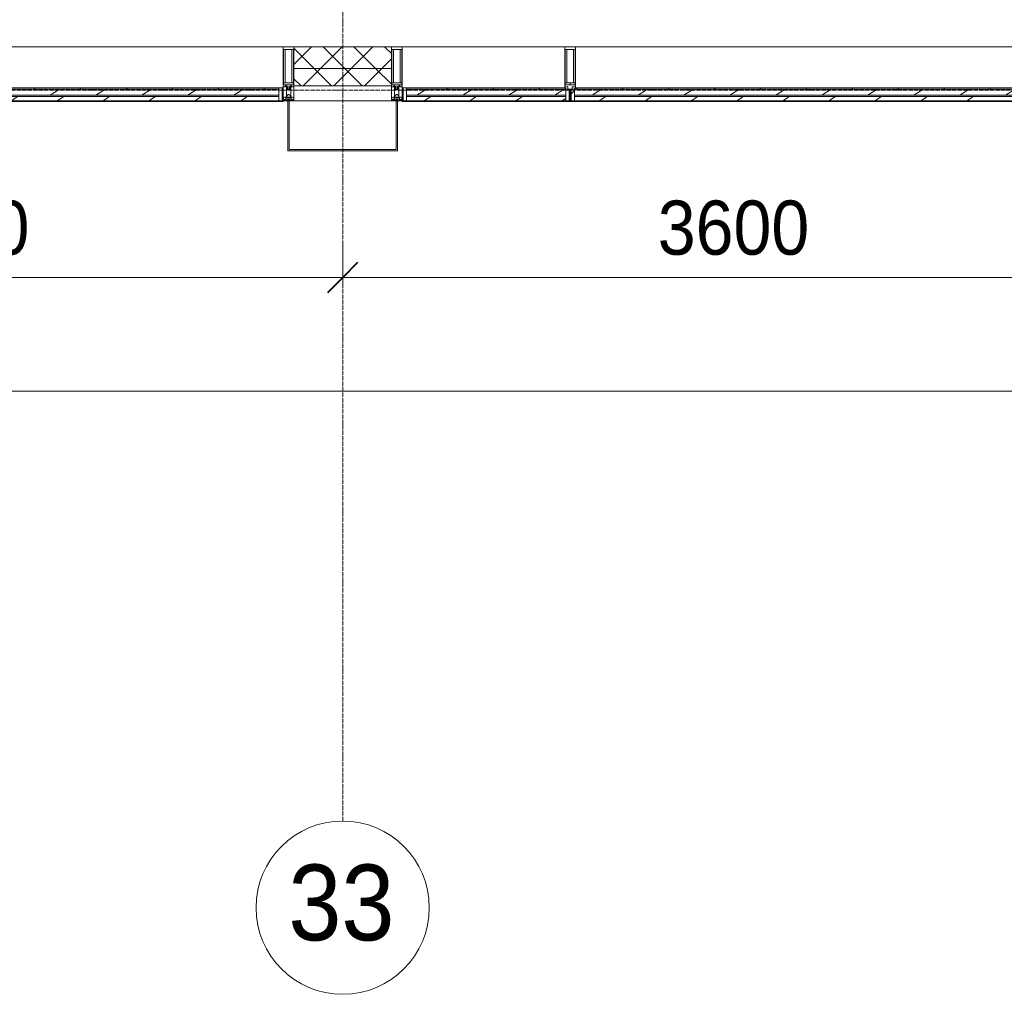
# Model space of a CAD drawing. Header units: millimetres. Extents: x 5617 to 140879, y 7718 to 151665.
# Tile 28 of 44: x 78034 to 82579, y 11226 to 15725. Entities that reach past the tile are written whole.
import ezdxf

# ---------------------------------------------------------------- set-up
doc = ezdxf.new("R2010")
doc.units = ezdxf.units.MM
doc.linetypes.add('ADSK_Линия сетки', pattern=[25, 20, -2.5, 0, -2.5])
doc.linetypes.add('Линия сетки', pattern=[25, 20, -2.5, 0, -2.5])
for name, color, linetype, lineweight in [('Импосты витража', 7, 'Continuous', 18), ('Колонны', 7, 'Continuous', 18), ('Оси', 7, 'Continuous', 9), ('Панели витража', 7, 'Continuous', 18), ('Размеры', 7, 'Continuous', 9), ('Размеры-100', 7, 'Continuous', 9), ('Стены разрез', 7, 'Continuous', 40), ('Стены штриховка', 7, 'Continuous', 40), ('Элементы узлов', 7, 'Continuous', 18)]:
    doc.layers.add(name, color=color, linetype=linetype, lineweight=lineweight)
doc.styles.add('Arial', font='arial.ttf', dxfattribs={"width": 0.9, "height": 250})
doc.styles.add('Arial_1', font='arial.ttf', dxfattribs={"width": 0.9, "height": 350})
doc.dimstyles.new('Основной_2_5_мм', dxfattribs={"dimscale": 304.8, "dimtxt": 255.06485, "dimasz": 0.463911, "dimexe": 0.492126, "dimexo": 0.492126, "dimgap": 0.098425, "dimtad": 1, "dimdec": 0, "dimdsep": 46, "dimtxsty": 'Arial', "dimblk1": 'OBLIQUE', "dimblk2": 'OBLIQUE', "dimsah": 1, "dimcen": 0.09, "dimdle": 0.492126, "dimazin": 2, "dimtfac": 1, "dimtdec": 4, "dimtix": 1, "dimtmove": 0, "dimatfit": 3, "dimfxl": 1, "dimtvp": 1, "dimtolj": 1, "dimtzin": 0, "dimlwd": 20, "dimlwe": 20, "dimarcsym": 2})
pattern_1 = [(45, (0, 0), (-70.71068, 70.71068), []), (135, (0, 0), (-70.71068, -70.71068), [])]
pattern_2 = [(225, (128512.5, 15350), (106.06602, -106.06602), [])]
pattern_3 = [(225, (131737.5, 15350), (106.06602, -106.06602), [])]
pattern_4 = [(225, (130212.5, 15350), (106.06602, -106.06602), [])]

# ---------------------------------------------------------------- blocks, each defined once
blk = doc.blocks.new('Rectangular Mullion - R_StandardFrame_50Wx250H-7119914-МКСС_К4_L01_1_4_350__Техпространство_лоток')
at = {"layer": 'Импосты витража', "color": 253, "lineweight": 5, "true_color": 0xaaaaaa}
blk.add_line((82525, 15350), (82975, 15350), dxfattribs=at)
blk = doc.blocks.new('Rectangular Mullion - 50Wx250H-2623690-МКСС_К4_L01_1_4_350__Техпространство_лоток')
at = {"layer": 'Элементы узлов', "color": 253, "lineweight": 5, "true_color": 0xaaaaaa}
for p, q in [((-25, 65.2), (-25, 250)), ((-25, 250), (0, 250)), ((-23, 237.3), (0, 237.3)), ((-23, 237.3), (-23, 73.6)), ((-14.9, 84), (-14.9, 237.3)), ((25, 250), (0, 250)), ((23, 237.3), (0, 237.3)), ((14.9, 84), (14.9, 237.3)), ((23, 237.3), (23, 73.6)), ((25, 65.2), (25, 250)), ((-14, 65.2), (-25, 65.2)), ((0, 84), (-23, 84)), ((-0.5, 73.6), (-23, 73.6)), ((-14, 71.3), (-14, 65.2)), ((-10, 71.3), (-14, 71.3)), ((-10, 53), (-10, 71.3)), ((-8.7, 53), (-10, 53)), ((-10, 53), (-10, 17)), ((-8.7, 53), (-7, 54.7)), ((-7, 65.2), (-5.9, 67.3)), ((-7, 65.2), (-7, 54.7)), ((-4.1, 67.3), (-5.9, 67.3)), ((-4.1, 67.3), (-2.9, 65.1)), ((-2.9, 65.1), (-2.9, 54.6)), ((-1.3, 53), (-2.9, 54.6)), ((0, 53), (-1.3, 53)), ((0, 84), (23, 84)), ((0, 53), (1.3, 53)), ((0.5, 73.6), (23, 73.6)), ((1.3, 53), (2.9, 54.6)), ((4.1, 67.3), (2.9, 65.1)), ((2.9, 65.1), (2.9, 54.6)), ((4.1, 67.3), (5.9, 67.3)), ((7, 65.2), (5.9, 67.3)), ((7, 65.2), (7, 54.7)), ((8.7, 53), (7, 54.7)), ((8.7, 53), (10, 53)), ((10, 71.3), (14, 71.3)), ((10, 53), (10, 71.3)), ((10, 53), (10, 17)), ((14, 71.3), (14, 65.2)), ((14, 65.2), (25, 65.2)), ((-23.8, 14.6), (-25, 14.2)), ((-25, 0), (-25, 14.2)), ((-22.3, 17), (-23.8, 17)), ((-23.8, 17), (-23.8, 14.6)), ((-22.5, 10.6), (-23.8, 14.6)), ((-22.5, 10.6), (-23.7, 9.9)), ((-23.7, 1.3), (-23.7, 9.9)), ((-23.7, 1.3), (-11.8, 1.3)), ((-23.2, 10.2), (-22.5, 8)), ((-22.5, 8), (-22.5, 4.5)), ((-21.3, 4.5), (-22.5, 4.5)), ((-22.3, 17), (-22.3, 16)), ((-22.3, 16), (-21.3, 16)), ((-19, 17.6), (-21.3, 16)), ((-21.3, 4.5), (-21.3, 6.5)), ((-21.3, 6.5), (-14.2, 6.5)), ((-18.4, 16.6), (-19, 17.6)), ((-7.4, 16.6), (-18.4, 16.6)), ((-14.2, 6.5), (-14.2, 4.5)), ((-13.2, 4.5), (-14.2, 4.5)), ((-13.2, 4.5), (-12.2, 7.2)), ((-12.7, 7.6), (-11.3, 11.4)), ((-12.7, 7.6), (-11.8, 6.9)), ((-12.2, 9), (-12.2, 14.8)), ((-12.2, 14.8), (0, 14.8)), ((-11.8, 1.3), (-11.8, 6.9)), ((-10.5, 11.2), (-11.3, 11.4)), ((-10.5, 1.5), (-10.5, 11.2)), ((-4.8, 1.5), (-10.5, 1.5)), ((-10, 17), (-7.5, 17)), ((-8.5, 23), (-1.5, 30)), ((-8.5, 18.5), (-8.5, 23)), ((-7.5, 18.5), (-8.5, 18.5)), ((-7.5, 17), (-7.5, 18.5)), ((-7.4, 18), (-7.4, 16.6)), ((-2.6, 18), (-7.4, 18)), ((0, 8), (-4.8, 8)), ((-4.8, 1.5), (-4.8, 8)), ((-2.6, 18), (-2.6, 16.8)), ((-2.6, 16.8), (0, 16.8)), ((-1.5, 30), (0, 30)), ((1.5, 30), (0, 30)), ((2.6, 16.8), (0, 16.8)), ((0, 14.8), (0, 16.8)), ((0, 14.8), (0, 16.8)), ((12.2, 14.8), (0, 14.8)), ((0, 0), (0, 8)), ((0, 8), (4.8, 8)), ((0, 0), (0, 8)), ((8.5, 23), (1.5, 30)), ((2.6, 18), (2.6, 16.8)), ((2.6, 18), (7.4, 18)), ((4.8, 1.5), (4.8, 8)), ((4.8, 1.5), (10.5, 1.5)), ((7.4, 18), (7.4, 16.6)), ((7.4, 16.6), (18.4, 16.6)), ((7.5, 18.5), (8.5, 18.5)), ((7.5, 17), (7.5, 18.5)), ((10, 17), (7.5, 17)), ((8.5, 18.5), (8.5, 23)), ((10.5, 11.2), (11.3, 11.4)), ((10.5, 1.5), (10.5, 11.2)), ((12.7, 7.6), (11.3, 11.4)), ((12.7, 7.6), (11.8, 6.9)), ((11.8, 1.3), (11.8, 6.9)), ((23.7, 1.3), (11.8, 1.3)), ((12.2, 9), (12.2, 14.8)), ((13.2, 4.5), (12.2, 7.2)), ((13.2, 4.5), (14.2, 4.5)), ((21.3, 6.5), (14.2, 6.5)), ((14.2, 6.5), (14.2, 4.5)), ((18.4, 16.6), (19, 17.6)), ((19, 17.6), (21.3, 16)), ((22.3, 16), (21.3, 16)), ((21.3, 4.5), (21.3, 6.5)), ((21.3, 4.5), (22.5, 4.5)), ((22.3, 17), (22.3, 16)), ((22.3, 17), (23.8, 17)), ((22.5, 10.6), (23.8, 14.6)), ((22.5, 10.6), (23.7, 9.9)), ((23.2, 10.2), (22.5, 8)), ((22.5, 8), (22.5, 4.5)), ((23.7, 1.3), (23.7, 9.9)), ((23.8, 17), (23.8, 14.6)), ((23.8, 14.6), (25, 14.2)), ((25, 0), (25, 14.2)), ((-25, 0), (0, 0)), ((25, 0), (0, 0))]:
    blk.add_line(p, q, dxfattribs=at)
for centre, start, end in [((-0.5, 73.1), 360, 90), ((0.5, 73.1), 90, 180)]:
    blk.add_arc(centre, 0.5, start, end, dxfattribs=at)
blk = doc.blocks.new('Rectangular Mullion - R_StandardFrame_50Wx250H-6301897-МКСС_К4_L01_1_4_350__Техпространство_лоток')
at = {"layer": 'Импосты витража', "color": 253, "lineweight": 5, "true_color": 0xaaaaaa}
for p, q in [((-25, 0), (-25, 250)), ((-25, 250), (25, 250)), ((25, 250), (25, 0)), ((-2.5, 0), (-25, 0)), ((25, 0), (2.5, 0))]:
    blk.add_line(p, q, dxfattribs=at)
blk = doc.blocks.new('A_PAN_VentilationGrill - Горизонтальные_Стекло-V45-МКСС_К4_L01_1_4_350__Техпространство_лоток')
at = {"layer": 'Панели витража', "lineweight": 5}
h = blk.add_hatch(dxfattribs=at)
h.set_pattern_fill('FP_147', color=256, style=0, pattern_type=2)
h.set_pattern_definition(pattern_2)
h.paths.add_polyline_path([(116.5, 3), (-732.5, 3), (-732.5, 0), (732.5, 0), (732.5, 3), (557.2, 3)])
h = blk.add_hatch(dxfattribs=at)
h.set_pattern_fill('FP_147', color=256, style=0, pattern_type=2)
h.set_pattern_definition(pattern_2)
h.paths.add_polyline_path([(-757.5, 0), (-757.5, -60), (-742.5, -60), (-742.5, 0)])
h.paths.add_polyline_path([(757.5, 0), (742.5, 0), (742.5, -55.2), (757.5, -55), (757.5, -20)])
h = blk.add_hatch(dxfattribs=at)
h.set_pattern_fill('FP_146', color=256, style=0, pattern_type=2)
h.set_pattern_definition([(213.056, (128512.5, 7082.59), (20.16186, -124.93236), [])])
h.paths.add_polyline_path([(742.5, 0), (-742.5, 0), (-742.5, -20), (742.5, -20)])
h = blk.add_hatch(dxfattribs=at)
h.set_pattern_fill('FP_148', color=256, style=0, pattern_type=2)
h.set_pattern_definition([(213.056, (128512.5, 7034.82), (20.16186, -124.93236), [])])
h.paths.add_polyline_path([(116.5, -26.6), (-742.5, -26.6), (-742.5, -55), (742.5, -55), (742.4, -26.6), (557.2, -26.6)])
h = blk.add_hatch(dxfattribs=at)
h.set_pattern_fill('FP_147', color=256, style=0, pattern_type=2)
h.set_pattern_definition(pattern_2)
h.paths.add_polyline_path([(116.5, -55), (-742.5, -55), (-742.5, -60), (737.5, -60), (737.5, -55), (557.2, -55)])
at = {"layer": 'Панели витража', "color": 253, "lineweight": 5, "true_color": 0xaaaaaa}
for p, q in [((-732.5, 3), (-762.5, 3)), ((-762.5, 3), (-762.5, -60)), ((-732.5, 0), (-732.5, 3)), ((732.5, 3), (-732.5, 3)), ((762.5, 3), (732.5, 3)), ((732.5, 3), (732.5, 0)), ((762.5, -55), (762.5, 3)), ((-757.5, -60), (-757.5, 0)), ((-757.5, 0), (-732.5, 0)), ((-742.5, -20), (-742.5, 0)), ((742.5, -20), (-742.5, -20)), ((-742.5, -20), (-742.5, -26.6)), ((-742.5, -26.6), (742.5, -26.6)), ((-742.5, -55), (-742.5, -26.6)), ((-732.5, 0), (732.5, 0)), ((732.5, 0), (757.5, 0)), ((742.5, 0), (742.5, -20)), ((742.5, -26.6), (742.5, -20)), ((742.5, -26.6), (742.5, -55)), ((757.5, 0), (757.5, -55)), ((-762.5, -60), (-757.5, -60)), ((-742.5, -60), (-742.5, -55)), ((742.5, -55), (-742.5, -55)), ((737.5, -60), (-742.5, -60))]:
    blk.add_line(p, q, dxfattribs=at)
blk = doc.blocks.new('A_PAN_VentilationGrill - Горизонтальные_Стекло-V46-МКСС_К4_L01_1_4_350__Техпространство_лоток')
at = {"layer": 'Панели витража', "lineweight": 5}
h = blk.add_hatch(dxfattribs=at)
h.set_pattern_fill('FP_150', color=256, style=0, pattern_type=2)
h.set_pattern_definition(pattern_3)
h.paths.add_polyline_path([(-1107.5, 3), (-1107.5, 0), (1107.5, 0), (1107.5, 3), (-1065.8, 3)])
h = blk.add_hatch(dxfattribs=at)
h.set_pattern_fill('FP_150', color=256, style=0, pattern_type=2)
h.set_pattern_definition(pattern_3)
h.paths.add_polyline_path([(-1132.5, 0), (-1132.5, -60), (-1117.5, -60), (-1117.5, 0)])
h.paths.add_polyline_path([(1132.5, 0), (1117.5, 0), (1117.5, -55.2), (1132.5, -55), (1132.5, -20)])
h = blk.add_hatch(dxfattribs=at)
h.set_pattern_fill('FP_149', color=256, style=0, pattern_type=2)
h.set_pattern_definition([(213.056, (131737.5, 7082.59), (20.16186, -124.93236), [])])
h.paths.add_polyline_path([(1117.5, 0), (-1117.5, 0), (-1117.5, -20), (1117.5, -20)])
h = blk.add_hatch(dxfattribs=at)
h.set_pattern_fill('FP_151', color=256, style=0, pattern_type=2)
h.set_pattern_definition([(213.056, (131737.5, 7034.82), (20.16186, -124.93236), [])])
h.paths.add_polyline_path([(-1065.8, -26.6), (-1117.5, -26.6), (-1117.5, -55), (1117.5, -55), (1117.4, -26.6), (-184.4, -26.6)])
h = blk.add_hatch(dxfattribs=at)
h.set_pattern_fill('FP_150', color=256, style=0, pattern_type=2)
h.set_pattern_definition(pattern_3)
h.paths.add_polyline_path([(1112.5, -55), (-1117.5, -55), (-1117.5, -60), (1112.5, -60), (1112.5, -56.4)])
at = {"layer": 'Панели витража', "color": 253, "lineweight": 5, "true_color": 0xaaaaaa}
for p, q in [((-1107.5, 3), (-1137.5, 3)), ((-1137.5, 3), (-1137.5, -60)), ((-1107.5, 0), (-1107.5, 3)), ((1107.5, 3), (-1107.5, 3)), ((1137.5, 3), (1107.5, 3)), ((1107.5, 3), (1107.5, 0)), ((1137.5, -55), (1137.5, 3)), ((-1132.5, -60), (-1132.5, 0)), ((-1132.5, 0), (-1107.5, 0)), ((-1117.5, -20), (-1117.5, 0)), ((1117.5, -20), (-1117.5, -20)), ((-1117.5, -20), (-1117.5, -26.6)), ((-1117.5, -26.6), (1117.5, -26.6)), ((-1117.5, -55), (-1117.5, -26.6)), ((-1107.5, 0), (1107.5, 0)), ((1107.5, 0), (1132.5, 0)), ((1117.5, 0), (1117.5, -20)), ((1117.5, -26.6), (1117.5, -20)), ((1117.5, -26.6), (1117.5, -55)), ((1132.5, 0), (1132.5, -55)), ((-1137.5, -60), (-1132.5, -60)), ((-1117.5, -60), (-1117.5, -55)), ((1117.5, -55), (-1117.5, -55)), ((1112.5, -60), (-1117.5, -60))]:
    blk.add_line(p, q, dxfattribs=at)
blk = doc.blocks.new('Rectangular Mullion - R_InvisibleFrame_50Wx250H-7119915-МКСС_К4_L01_1_4_350__Техпространство_лоток')
at = {"layer": 'Импосты витража', "color": 253, "lineweight": 5, "true_color": 0xaaaaaa}
for p, q in [((88175, 15600), (89675, 15600)), ((89655, 15410), (89670, 15410))]:
    blk.add_line(p, q, dxfattribs=at)
blk = doc.blocks.new('Rectangular Mullion - R_InvisibleFrame_50Wx250H-7119933-МКСС_К4_L01_1_4_350__Техпространство_лоток')
at = {"layer": 'Импосты витража', "color": 253, "lineweight": 5, "true_color": 0xaaaaaa}
for p, q in [((130625, 15600), (132875, 15600)), ((132855, 15410), (132870, 15410))]:
    blk.add_line(p, q, dxfattribs=at)
blk = doc.blocks.new('Rectangular Mullion - R_StandardFrame_50Wx250H-V10-МКСС_К4_L01_1_4_350__Техпространство_лоток')
at = {"layer": 'Импосты витража', "color": 253, "lineweight": 5, "true_color": 0xaaaaaa}
for p, q in [((-25, 0), (-25, 250)), ((-25, 250), (25, 250)), ((25, 250), (25, 0)), ((-2.5, 0), (-25, 0)), ((25, 0), (2.5, 0))]:
    blk.add_line(p, q, dxfattribs=at)
blk = doc.blocks.new('A_PAN_VentilationGrill - Горизонтальные_Стекло-V49-МКСС_К4_L01_1_4_350__Техпространство_лоток')
at = {"layer": 'Панели витража', "lineweight": 5}
h = blk.add_hatch(dxfattribs=at)
h.set_pattern_fill('FP_159', color=256, style=0, pattern_type=2)
h.set_pattern_definition(pattern_4)
h.paths.add_polyline_path([(53.6, 3), (-357.5, 3), (-357.5, 0), (357.5, 0), (357.5, 3)])
h = blk.add_hatch(dxfattribs=at)
h.set_pattern_fill('FP_159', color=256, style=0, pattern_type=2)
h.set_pattern_definition(pattern_4)
h.paths.add_polyline_path([(-382.5, 0), (-382.5, -55), (-367.5, -55), (-367.5, 0)])
h.paths.add_polyline_path([(367.5, 0), (367.5, -60), (382.5, -60), (382.5, 0)])
h = blk.add_hatch(dxfattribs=at)
h.set_pattern_fill('FP_158', color=256, style=0, pattern_type=2)
h.set_pattern_definition([(213.056, (130212.5, 7082.59), (20.16186, -124.93236), [])])
h.paths.add_polyline_path([(357.5, 0), (-367.5, 0), (-367.5, -20), (367.5, -20), (367.5, 0)])
h = blk.add_hatch(dxfattribs=at)
h.set_pattern_fill('FP_160', color=256, style=0, pattern_type=2)
h.set_pattern_definition([(213.056, (130212.5, 7034.82), (20.16186, -124.93236), [])])
h.paths.add_polyline_path([(-362.5, -26.6), (-367.5, -26.6), (-367.4, -55), (367.5, -55), (367.5, -26.6), (53.6, -26.6)])
h = blk.add_hatch(dxfattribs=at)
h.set_pattern_fill('FP_159', color=256, style=0, pattern_type=2)
h.set_pattern_definition(pattern_4)
h.paths.add_polyline_path([(53.6, -55), (-362.5, -55), (-361.6, -60), (367.5, -60), (367.5, -55)])
at = {"layer": 'Панели витража', "color": 253, "lineweight": 5, "true_color": 0xaaaaaa}
for p, q in [((-357.5, 3), (-387.5, 3)), ((-387.5, 3), (-387.5, -55)), ((-357.5, 0), (-357.5, 3)), ((357.5, 3), (-357.5, 3)), ((387.5, 3), (357.5, 3)), ((357.5, 3), (357.5, 0)), ((387.5, -60), (387.5, 3)), ((-382.5, -55), (-382.5, 0)), ((-382.5, 0), (-357.5, 0)), ((-367.5, -20), (-367.5, 0)), ((367.5, -20), (-367.5, -20)), ((-367.5, -20), (-367.5, -26.6)), ((-367.5, -26.6), (367.5, -26.6)), ((-367.5, -55), (-367.5, -26.6)), ((-357.5, 0), (357.5, 0)), ((357.5, 0), (382.5, 0)), ((367.5, 0), (367.5, -20)), ((367.5, -26.6), (367.5, -20)), ((367.5, -26.6), (367.5, -55)), ((382.5, 0), (382.5, -60)), ((367.5, -55), (-367.5, -55)), ((367.5, -60), (-362.5, -60)), ((367.5, -55), (367.5, -60)), ((382.5, -60), (387.5, -60))]:
    blk.add_line(p, q, dxfattribs=at)
blk = doc.blocks.new('Rectangular Mullion - R_InvisibleFrame_50Wx250H-7119916-МКСС_К4_L01_1_4_350__Техпространство_лоток')
at = {"layer": 'Импосты витража', "color": 253, "lineweight": 5, "true_color": 0xaaaaaa}
for p, q in [((136550, 22475), (136550, 23225)), ((136740, 22480), (136740, 22495))]:
    blk.add_line(p, q, dxfattribs=at)
blk = doc.blocks.new('Rectangular Mullion - 50Wx250H-V6-МКСС_К4_L01_1_4_350__Техпространство_лоток')
at = {"layer": 'Элементы узлов', "color": 253, "lineweight": 5, "true_color": 0xaaaaaa}
for p, q in [((0, 250), (-25, 250)), ((-25, 250), (-25, 237.3)), ((-25, 65.2), (-25, 250)), ((-25, 250), (0, 250)), ((-23, 237.3), (0, 237.3)), ((-23, 237.3), (0, 237.3)), ((-23, 237.3), (-23, 73.6)), ((0, 237.3), (-14.9, 237.3)), ((-14.9, 237.3), (-14.9, 84)), ((-14.9, 84), (-14.9, 237.3)), ((25, 250), (0, 250)), ((25, 250), (0, 250)), ((14.9, 237.3), (0, 237.3)), ((0, 237.3), (23, 237.3)), ((23, 237.3), (0, 237.3)), ((14.9, 84), (14.9, 237.3)), ((14.9, 84), (14.9, 237.3)), ((23, 237.3), (23, 73.6)), ((25, 237.3), (25, 250)), ((25, 65.2), (25, 250)), ((-25, 73.6), (-25, 65.2)), ((-25, 65.2), (-25, 60.2)), ((-10, 65.2), (-25, 65.2)), ((-25, 65.2), (-25, 60.2)), ((-25, 65.2), (-10, 65.2)), ((-10, 65.2), (-25, 65.2)), ((0, 84), (-23, 84)), ((-23, 84), (-23, 73.6)), ((0, 84), (-23, 84)), ((-23, 73.6), (0, 73.6)), ((0, 73.6), (-23, 73.6)), ((-0.5, 73.6), (-23, 73.6)), ((-14.9, 84), (0, 84)), ((-10, 55), (-14, 55)), ((-14, 55), (-10, 55)), ((-10, 55), (-10, 65.2)), ((-10, 65.2), (-10, 55)), ((-10, 55), (-10, 65.2)), ((-10, 55), (0, 55)), ((0, 55), (-10, 55)), ((0, 84), (14.9, 84)), ((23, 84), (0, 84)), ((0, 84), (0, 73.6)), ((0, 84), (23, 84)), ((0, 73.6), (0, 84)), ((0, 73.6), (23, 73.6)), ((23, 73.6), (0, 73.6)), ((0, 55), (10, 55)), ((0, 55), (10, 55)), ((0.5, 73.6), (23, 73.6)), ((10, 65.2), (10, 55)), ((25, 65.2), (10, 65.2)), ((10, 55), (10, 65.2)), ((10, 65.2), (25, 65.2)), ((10, 65.2), (25, 65.2)), ((10, 55), (10, 65.2)), ((10, 55), (14, 55)), ((10, 55), (14, 55)), ((23, 73.6), (23, 84)), ((25, 65.2), (25, 73.6)), ((25, 65.2), (25, 60.2)), ((25, 60.2), (25, 65.2))]:
    blk.add_line(p, q, dxfattribs=at)
for centre, start, end in [((-14, 69.1), 218.9723, 270), ((-14, 69.1), 218.9723, 270), ((-14, 69.1), 218.9723, 270), ((14, 69.1), 270, 321.0277), ((14, 69.1), 270, 321.0277), ((14, 69.1), 270, 321.0277)]:
    blk.add_arc(centre, 14.1, start, end, dxfattribs=at)
blk = doc.blocks.new('Rectangular Mullion - R_InvisibleFrame_50Wx250H-V7-МКСС_К4_L01_1_4_350__Техпространство_лоток')
at = {"layer": 'Импосты витража', "color": 253, "lineweight": 5, "true_color": 0xaaaaaa}
for p, q in [((-25, 73.6), (-25, 237.3)), ((25, 237.3), (25, 73.6))]:
    blk.add_line(p, q, dxfattribs=at)
blk = doc.blocks.new('A_SLK_PAN_Type1 - Прямой тип панели-7163233-МКСС_К4_L01_1_4_350__Техпространство_лоток')
at = {"layer": 'Колонны', "lineweight": 5}
for p, q in [((-252.5, 230), (252.5, 230)), ((-252.5, 0), (-252.5, 230)), ((252.5, 230), (252.5, 0)), ((-247.5, 225), (-247.5, 0)), ((247.5, 225), (-247.5, 225)), ((247.5, 0), (247.5, 225)), ((-247.5, 0), (-252.5, 0)), ((252.5, 0), (247.5, 0))]:
    blk.add_line(p, q, dxfattribs=at)
blk = doc.blocks.new('135_SLK_K4_AR_FCD_rvt-1-МКСС_К4_L01_1_4_350__Техпространство_лоток')
at = {"layer": 'Стены разрез', "lineweight": 5, "true_color": 0xaaaaaa}
h = blk.add_hatch(dxfattribs=at)
h.set_pattern_fill('FP_34', color=253, style=0, pattern_type=2)
h.set_pattern_definition(pattern_1)
h.paths.add_polyline_path([(129325, 15500), (129775, 15500), (129775, 15600), (129325, 15600)])
h = blk.add_hatch(dxfattribs=at)
h.set_pattern_fill('FP_34', color=253, style=0, pattern_type=2)
h.set_pattern_definition(pattern_1)
h.paths.add_polyline_path([(129325, 15420), (129775, 15420), (129775, 15500), (129325, 15500)])
at = {"layer": 'Стены разрез', "color": 253, "lineweight": 9, "true_color": 0xaaaaaa}
for p, q in [((129775, 15600), (129325, 15600)), ((129325, 15600), (129325, 15420)), ((129775, 15420), (129775, 15600)), ((129325, 15420), (129775, 15420))]:
    blk.add_line(p, q, dxfattribs=at)
at = {"layer": 'Стены штриховка', "color": 253, "lineweight": 9, "true_color": 0xaaaaaa}
blk.add_line((129325, 15500), (129775, 15500), dxfattribs=at)
at = {"layer": 'Импосты витража', "color": 253, "lineweight": 5, "true_color": 0xaaaaaa}
for name, p in [('Rectangular Mullion - R_InvisibleFrame_50Wx250H-7119915-МКСС_К4_L01_1_4_350__Техпространство_лоток', (39600, 0)), ('Rectangular Mullion - R_InvisibleFrame_50Wx250H-7119933-МКСС_К4_L01_1_4_350__Техпространство_лоток', (0, 0)), ('Rectangular Mullion - R_StandardFrame_50Wx250H-7119914-МКСС_К4_L01_1_4_350__Техпространство_лоток', (46800, 0))]:
    blk.add_blockref(name, p, dxfattribs=at)
at = {"layer": 'Импосты витража', "color": 253, "lineweight": 5, "true_color": 0xaaaaaa, "extrusion": (0, 0, -1)}
for name, p in [('Rectangular Mullion - 50Wx250H-2623690-МКСС_К4_L01_1_4_350__Техпространство_лоток', (-129300, 15350)), ('Rectangular Mullion - R_StandardFrame_50Wx250H-V10-МКСС_К4_L01_1_4_350__Техпространство_лоток', (-129300, 15350)), ('Rectangular Mullion - 50Wx250H-2623690-МКСС_К4_L01_1_4_350__Техпространство_лоток', (-129800, 15350)), ('Rectangular Mullion - R_StandardFrame_50Wx250H-6301897-МКСС_К4_L01_1_4_350__Техпространство_лоток', (-129800, 15350)), ('Rectangular Mullion - 50Wx250H-V6-МКСС_К4_L01_1_4_350__Техпространство_лоток', (-130600, 15350)), ('Rectangular Mullion - R_InvisibleFrame_50Wx250H-V7-МКСС_К4_L01_1_4_350__Техпространство_лоток', (-130600, 15350))]:
    blk.add_blockref(name, p, dxfattribs=at)
at = {"layer": 'Импосты витража', "color": 253, "lineweight": 5, "true_color": 0xaaaaaa, "rotation": 270.0000000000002}
blk.add_blockref('Rectangular Mullion - R_InvisibleFrame_50Wx250H-7119916-МКСС_К4_L01_1_4_350__Техпространство_лоток', (107350, 152150), dxfattribs=at)
at = {"layer": 'Колонны', "color": 253, "lineweight": 5, "true_color": 0xaaaaaa, "rotation": 180}
blk.add_blockref('A_SLK_PAN_Type1 - Прямой тип панели-7163233-МКСС_К4_L01_1_4_350__Техпространство_лоток', (129550, 15350), dxfattribs=at)
at = {"layer": 'Панели витража', "color": 253, "lineweight": 5, "true_color": 0xaaaaaa, "rotation": 180}
for name, p in [('A_PAN_VentilationGrill - Горизонтальные_Стекло-V45-МКСС_К4_L01_1_4_350__Техпространство_лоток', (128512.5, 15350)), ('A_PAN_VentilationGrill - Горизонтальные_Стекло-V49-МКСС_К4_L01_1_4_350__Техпространство_лоток', (130212.5, 15350)), ('A_PAN_VentilationGrill - Горизонтальные_Стекло-V46-МКСС_К4_L01_1_4_350__Техпространство_лоток', (131737.5, 15350))]:
    blk.add_blockref(name, p, dxfattribs=at)
blk = doc.blocks.new('Ось сетки - Круг_Ø8 мм-6577-МКСС_К4_L01_1_4_350__Техпространство_лоток')
at = {"layer": 'Оси', "lineweight": 20}
for start, end in [(360, 180), (180, 360)]:
    blk.add_arc((0, 0), 4, start, end, dxfattribs=at)
blk = doc.blocks.new('DIMBLOCK26-МКСС_К4_L01_1_4_350__Техпространство_лоток')
at = {"layer": 'Размеры-100', "lineweight": 20, "transparency": 16777216}
for p, q in [((75924.8, 14535.5), (75924.8, 14685.5)), ((79524.8, 14535.5), (79524.8, 14685.5)), ((75924.8, 14535.5), (79524.8, 14535.5)), ((75924.8, 14535.5), (75924.8, 14485.5)), ((79524.8, 14535.5), (79524.8, 14485.5))]:
    blk.add_line(p, q, dxfattribs=at)
at = {"layer": 'Размеры-100', "lineweight": 40, "transparency": 16777216}
for p, q in [((75924.8, 14535.5), (75995.5, 14606.2)), ((79524.8, 14535.5), (79595.5, 14606.2)), ((75924.8, 14535.5), (75854.1, 14464.8)), ((79524.8, 14535.5), (79454.1, 14464.8))]:
    blk.add_line(p, q, dxfattribs=at)
at = {"layer": 'Размеры-100', "color": 0, "lineweight": 20, "transparency": 16777216, "insert": (77379.5, 14890.1), "char_height": 250, "width": 828.765, "attachment_point": 1, "line_spacing_factor": 0.941778, "style": 'Arial'}
blk.add_mtext('3600', dxfattribs=at)
blk = doc.blocks.new('_Oblique')
at = {"color": 0, "linetype": 'ByBlock', "lineweight": -2}
blk.add_line((-0.5, -0.5), (0.5, 0.5), dxfattribs=at)
blk = doc.blocks.new('DIMBLOCK27-МКСС_К4_L01_1_4_350__Техпространство_лоток')
at = {"layer": 'Размеры-100', "lineweight": 20, "transparency": 16777216}
for p, q in [((79524.8, 14535.5), (79524.8, 14685.5)), ((83124.8, 14535.5), (83124.8, 14685.5)), ((79524.8, 14535.5), (83124.8, 14535.5)), ((79524.8, 14535.5), (79524.8, 14485.5)), ((83124.8, 14535.5), (83124.8, 14485.5))]:
    blk.add_line(p, q, dxfattribs=at)
at = {"layer": 'Размеры-100', "lineweight": 40, "transparency": 16777216}
for p, q in [((79524.8, 14535.5), (79595.5, 14606.2)), ((83124.8, 14535.5), (83195.5, 14606.2)), ((79524.8, 14535.5), (79454.1, 14464.8)), ((83124.8, 14535.5), (83054.1, 14464.8))]:
    blk.add_line(p, q, dxfattribs=at)
at = {"layer": 'Размеры-100', "color": 0, "lineweight": 20, "transparency": 16777216, "insert": (80979.5, 14890.1), "char_height": 250, "width": 828.765, "attachment_point": 1, "line_spacing_factor": 0.941778, "style": 'Arial'}
blk.add_mtext('3600', dxfattribs=at)
blk = doc.blocks.new('DIMBLOCK29-МКСС_К4_L01_1_4_350__Техпространство_лоток')
at = {"layer": 'Размеры-100', "lineweight": 20, "transparency": 16777216}
for p, q in [((32724.8, 14010.6), (32724.8, 14160.6)), ((86724.8, 14010.6), (86724.8, 14160.6)), ((32574.8, 14010.6), (86874.8, 14010.6)), ((32724.8, 14010.6), (32724.8, 13960.6)), ((86724.8, 14010.6), (86724.8, 13960.6))]:
    blk.add_line(p, q, dxfattribs=at)
at = {"layer": 'Размеры-100', "lineweight": 40, "transparency": 16777216}
for p, q in [((32724.8, 14010.6), (32795.5, 14081.3)), ((86724.8, 14010.6), (86795.5, 14081.3)), ((32724.8, 14010.6), (32654.1, 13939.9)), ((86724.8, 14010.6), (86654.1, 13939.9))]:
    blk.add_line(p, q, dxfattribs=at)
at = {"layer": 'Размеры-100', "color": 0, "lineweight": 20, "transparency": 16777216, "insert": (59293.1, 14365.2), "char_height": 250, "width": 1035.956, "attachment_point": 1, "line_spacing_factor": 0.941778, "style": 'Arial'}
blk.add_mtext('54000', dxfattribs=at)

msp = doc.modelspace()

# ---------------------------------------------------------------- linework, layer by layer
at = {"layer": 'Оси', "linetype": 'Линия сетки'}
msp.add_line((79524.8, 12025.7), (79524.8, 32990), dxfattribs=at)
at = {"layer": 'Оси', "linetype": 'ADSK_Линия сетки'}
msp.add_line((86724.8, 15400), (26901, 15400), dxfattribs=at)

# ---------------------------------------------------------------- block references
at = {"lineweight": 5}
msp.add_blockref('135_SLK_K4_AR_FCD_rvt-1-МКСС_К4_L01_1_4_350__Техпространство_лоток', (-50025.2, 0), dxfattribs=at)
at = {"layer": 'Оси', "lineweight": 20, "xscale": 99.99999999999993, "yscale": 99.99999999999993, "zscale": 99.99999999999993}
msp.add_blockref('Ось сетки - Круг_Ø8 мм-6577-МКСС_К4_L01_1_4_350__Техпространство_лоток', (79524.8, 11625.7), dxfattribs=at)

# ---------------------------------------------------------------- texts
at = {"layer": 'Оси', "insert": (79274.2, 11824.7), "char_height": 350, "width": 606.076, "attachment_point": 1, "style": 'Arial_1'}
msp.add_mtext('33', dxfattribs=at)

# ---------------------------------------------------------------- dimensions: what is measured, and where the dimension line sits
at = {"layer": 'Размеры', "lineweight": 20}
for base, p1, p2, override, picture, middle in [((79524.8, 14535.5), (75924.8, 14635.5), (79524.8, 14635.5), {"dimpost": '<>', "dimfxl": 3600}, 'DIMBLOCK26-МКСС_К4_L01_1_4_350__Техпространство_лоток', (77724.8, 14693.3)), ((83124.8, 14535.5), (79524.8, 14635.5), (83124.8, 14635.5), {"dimpost": '<>', "dimfxl": 3600}, 'DIMBLOCK27-МКСС_К4_L01_1_4_350__Техпространство_лоток', (81324.8, 14693.3)), ((86724.8, 14010.6), (32724.8, 14110.6), (86724.8, 14110.6), {"dimpost": '<>', "dimfxl": 54000}, 'DIMBLOCK29-МКСС_К4_L01_1_4_350__Техпространство_лоток', (59724.8, 14168.2))]:
    dim = msp.add_linear_dim(base=base, p1=p1, p2=p2, dimstyle='Основной_2_5_мм', override=override, dxfattribs=at)
    dim.commit()
    dim.dimension.update_dxf_attribs({"geometry": picture, "text_midpoint": middle})

doc.saveas('drawing.dxf')
